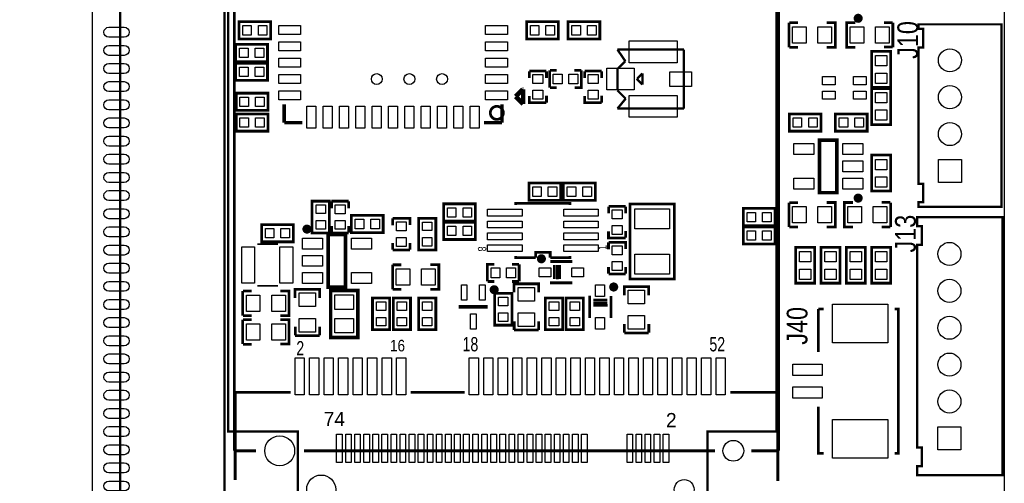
# Model space of a CAD drawing. Extents: x 0 to 360, y -1 to 107.
# Tile 7 of 15: x 91 to 145, y 28 to 54. Entities that reach past the tile are written whole.
import ezdxf
from ezdxf.enums import TextEntityAlignment as Align

# ---------------------------------------------------------------- set-up
doc = ezdxf.new("R2010")
doc.units = 0
doc.header["$MEASUREMENT"] = 0
for name, color, linetype in [('BG_OUTLINE', 6, 'CONTINUOUS'), ('BG_SILKSCREEN_TOP', 7, 'CONTINUOUS'), ('PG_SILKSCREEN_TOP', 7, 'CONTINUOUS'), ('PIN_TOP', 3, 'CONTINUOUS')]:
    doc.layers.add(name, color=color, linetype=linetype)

msp = doc.modelspace()

# ---------------------------------------------------------------- linework, layer by layer
at = {"layer": 'BG_OUTLINE'}
msp.add_lwpolyline([(0, 1.27), (0, 100.838, -0.4142140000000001), (1.27, 102.108), (143.8148, 102.108, -0.4142140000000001), (145.0848, 100.838), (145.0848, 1.27, -0.4142140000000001), (143.8148, 0), (99.822, 0), (99.822, 1.2192), (96.46920000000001, 1.2192), (96.46920000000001, 0), (1.27, 0, -0.4142140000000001), (0, 1.27)], format="xyb", dxfattribs=at)
at = {"layer": 'BG_SILKSCREEN_TOP', "const_width": 0.127}
msp.add_lwpolyline([(29.5656, 17.526), (102.108, 17.526), (102.108, 75.8952), (29.5656, 75.8952), (29.5656, 17.526)], dxfattribs=at)
at = {"layer": 'PG_SILKSCREEN_TOP'}
for points, const_width in [([(102.3112, 77.724), (132.5372, 77.724), (132.5372, 31.242), (128.7272, 31.242), (128.7272, 21.8694), (106.1466, 21.8694), (106.1466, 31.242), (102.3112, 31.242), (102.3112, 77.724)], 0.127), ([(102.651611, 76.438811), (102.651611, 30.1752)], 0.1524), ([(132.653989, 30.1752), (132.653989, 76.4921)], 0.1524), ([(35.40760000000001, 23.368), (96.3676, 23.368), (96.3676, 70.104), (35.40760000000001, 70.104), (35.40760000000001, 23.368)], 0.127), ([(104.584398, 52.86499499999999), (102.909395, 52.86499499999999), (102.909395, 53.81500500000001), (104.659405, 53.81500500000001), (104.659405, 52.86499499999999), (104.584398, 52.86499499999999)], 0.150012), ([(118.834002, 53.81500500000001), (120.509005, 53.81500500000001), (120.509005, 52.86499499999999), (118.758995, 52.86499499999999), (118.758995, 53.81500500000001), (118.834002, 53.81500500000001)], 0.150012), ([(122.719998, 52.86499499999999), (121.044995, 52.86499499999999), (121.044995, 53.81500500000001), (122.795005, 53.81500500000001), (122.795005, 52.86499499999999), (122.719998, 52.86499499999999)], 0.150012), ([(133.217996, 52.410995), (133.217996, 53.761005)], 0.150012), ([(133.707988, 53.756306), (133.233008, 53.756306)], 0.150012), ([(135.292998, 52.410995), (135.768004, 52.410995), (135.768004, 53.761005), (135.292998, 53.761005)], 0.150012), ([(136.868002, 53.761005), (136.392996, 53.761005), (136.392996, 52.410995), (136.868002, 52.410995)], 0.150012), ([(138.927992, 53.76570400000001), (138.453012, 53.76570400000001)], 0.150012), ([(138.943004, 53.761005), (138.943004, 52.410995)], 0.150012), ([(140.3604, 53.6702), (144.9324, 53.6702), (144.9324, 43.6118), (140.3604, 43.6118), (140.3604, 43.8658), (140.6144, 43.8658), (140.6144, 44.88179999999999), (140.3604, 44.88179999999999), (140.3604, 52.4002), (140.6144, 52.4002), (140.6144, 53.4162), (140.3604, 53.4162), (140.3604, 53.6702)], 0.127), ([(102.806602, 52.57040500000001), (104.481605, 52.57040500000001), (104.481605, 51.620395), (102.731595, 51.620395), (102.731595, 52.57040500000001), (102.806602, 52.57040500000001)], 0.150012), ([(123.766301, 52.27944799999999), (127.429997, 52.27944799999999)], 0.127), ([(124.203689, 51.639165), (123.766301, 52.27944799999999)], 0.127), ([(127.429997, 52.27944799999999), (127.429997, 49.029468)], 0.127), ([(133.233008, 52.406296), (133.707988, 52.406296)], 0.150012), ([(137.778007, 50.256008), (137.778007, 52.180998), (138.827993, 52.180998), (138.827993, 50.205996), (137.778007, 50.205996), (137.778007, 50.256008)], 0.150012), ([(138.453012, 52.415694), (138.927992, 52.415694)], 0.150012), ([(102.806602, 51.529005), (104.481605, 51.529005), (104.481605, 50.578995), (102.731595, 50.578995), (102.731595, 51.529005), (102.806602, 51.529005)], 0.150012), ([(123.766301, 51.21877), (124.203689, 51.639165)], 0.127), ([(119.855005, 51.099466), (118.904995, 51.099466)], 0.150012), ([(118.906595, 50.71056699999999), (118.906595, 51.08557199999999)], 0.150012), ([(119.856606, 50.71056699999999), (119.856606, 51.08557199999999)], 0.150012), ([(120.028995, 51.129463), (120.028995, 50.179453)], 0.150012), ([(120.417895, 51.131064), (120.042889, 51.131064)], 0.150012), ([(121.767905, 51.131064), (121.392899, 51.131064)], 0.150012), ([(121.779005, 51.129463), (121.779005, 50.179453), (121.403999, 50.179453)], 0.150012), ([(122.903005, 51.099466), (121.952995, 51.099466)], 0.150012), ([(121.954595, 50.71056699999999), (121.954595, 51.08557199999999)], 0.150012), ([(122.904606, 50.71056699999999), (122.904606, 51.08557199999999)], 0.150012), ([(123.766301, 50.029466), (123.766301, 51.21877)], 0.127), ([(124.859593, 50.683058), (125.138993, 50.96245800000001)], 0.127), ([(125.138993, 50.96245800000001), (125.138993, 50.352858)], 0.127), ([(124.821493, 50.670358), (124.859593, 50.670358)], 0.127), ([(125.138993, 50.352858), (124.821493, 50.670358)], 0.127), ([(102.832002, 49.878005), (104.507005, 49.878005), (104.507005, 48.927995), (102.756995, 48.927995), (102.756995, 49.878005), (102.832002, 49.878005)], 0.150012), ([(118.550944, 50.089308), (118.156482, 49.69484600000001)], 0.249936), ([(118.57228, 50.089308), (118.550944, 50.089308)], 0.249936), ([(118.57228, 49.278794), (118.57228, 50.089308)], 0.249936), ([(120.417895, 50.18105300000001), (120.042889, 50.18105300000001)], 0.150012), ([(124.2203, 49.575466), (123.766301, 50.029466)], 0.127), ([(138.827993, 50.073992), (138.827993, 48.149002), (137.778007, 48.149002), (137.778007, 50.124004), (138.827993, 50.124004), (138.827993, 50.073992)], 0.150012), ([(118.156482, 49.69484600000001), (118.57228, 49.278794)], 0.249936), ([(119.855005, 49.349457), (118.904995, 49.349457), (118.904995, 49.724462)], 0.150012), ([(119.856606, 49.360557), (119.856606, 49.735562)], 0.150012), ([(122.903005, 49.349457), (121.952995, 49.349457), (121.952995, 49.724462)], 0.150012), ([(122.904606, 49.360557), (122.904606, 49.735562)], 0.150012), ([(123.766301, 49.029468), (124.2203, 49.575466)], 0.127), ([(105.404412, 48.254412), (105.404412, 49.25441)], 0.199898), ([(117.404388, 49.25441), (117.404388, 48.254412)], 0.199898), ([(127.429997, 49.029468), (123.766301, 49.029468)], 0.127), ([(104.431998, 47.784995), (102.756995, 47.784995), (102.756995, 48.735005), (104.507005, 48.735005), (104.507005, 47.784995), (104.431998, 47.784995)], 0.150012), ([(106.40441, 48.254412), (105.404412, 48.254412)], 0.199898), ([(117.404388, 48.254412), (116.40439, 48.254412)], 0.199898), ([(133.312002, 48.735005), (134.987005, 48.735005), (134.987005, 47.784995), (133.236995, 47.784995), (133.236995, 48.735005), (133.312002, 48.735005)], 0.150012), ([(137.451998, 47.784995), (135.776995, 47.784995), (135.776995, 48.735005), (137.527005, 48.735005), (137.527005, 47.784995), (137.451998, 47.784995)], 0.150012), ([(135.857005, 47.29701), (135.857005, 44.39699), (134.906995, 44.39699), (134.906995, 47.29701), (135.857005, 47.29701)], 0.2), ([(137.778007, 44.541008), (137.778007, 46.46599799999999), (138.827993, 46.46599799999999), (138.827993, 44.490996), (137.778007, 44.490996), (137.778007, 44.541008)], 0.150012), ([(118.961002, 44.925005), (120.636005, 44.925005), (120.636005, 43.974995), (118.885995, 43.974995), (118.885995, 44.925005), (118.961002, 44.925005)], 0.150012), ([(120.866002, 44.925005), (122.541005, 44.925005), (122.541005, 43.974995), (120.790995, 43.974995), (120.790995, 44.925005), (120.866002, 44.925005)], 0.150012), ([(107.891605, 43.852998), (107.891605, 42.177995), (106.941595, 42.177995), (106.941595, 43.92800499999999), (107.891605, 43.92800499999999), (107.891605, 43.852998)], 0.150012), ([(108.958405, 43.92800499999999), (108.008395, 43.92800499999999)], 0.150012), ([(108.009995, 43.539105), (108.009995, 43.914111)], 0.150012), ([(108.960006, 43.539105), (108.960006, 43.914111)], 0.150012), ([(114.262002, 43.782005), (115.937005, 43.782005), (115.937005, 42.831995), (114.186995, 42.831995), (114.186995, 43.782005), (114.262002, 43.782005)], 0.150012), ([(121.159524, 43.716448), (121.159524, 43.816524), (118.159276, 43.816524), (118.159276, 43.716448)], 0.150114), ([(124.223805, 43.64860499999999), (123.273795, 43.64860499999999)], 0.150012), ([(123.275395, 43.25970499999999), (123.275395, 43.63471099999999)], 0.150012), ([(124.225406, 43.25970499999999), (124.225406, 43.63471099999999)], 0.150012), ([(125.379201, 39.6367), (124.459213, 39.6367), (124.459213, 43.7769), (126.899187, 43.7769), (126.899187, 39.6367), (125.379201, 39.6367)], 0.150089), ([(130.772002, 43.52800499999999), (132.447005, 43.52800499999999), (132.447005, 42.57799499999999), (130.696995, 42.57799499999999), (130.696995, 43.52800499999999), (130.772002, 43.52800499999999)], 0.150012), ([(133.217996, 42.504995), (133.217996, 43.855005)], 0.150012), ([(133.707988, 43.85030599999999), (133.233008, 43.85030599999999)], 0.150012), ([(135.292998, 42.504995), (135.768004, 42.504995), (135.768004, 43.855005), (135.292998, 43.855005)], 0.150012), ([(136.741002, 43.855005), (136.265996, 43.855005), (136.265996, 42.504995), (136.741002, 42.504995)], 0.150012), ([(138.800992, 43.859704), (138.326012, 43.859704)], 0.150012), ([(138.816004, 43.855005), (138.816004, 42.504995)], 0.150012), ([(109.182002, 43.14700499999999), (110.857005, 43.14700499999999), (110.857005, 42.19699499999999), (109.106995, 42.19699499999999), (109.106995, 43.14700499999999), (109.182002, 43.14700499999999)], 0.150012), ([(111.384994, 42.97710499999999), (111.384994, 42.602099)], 0.150012), ([(111.386595, 42.988205), (112.336605, 42.988205), (112.336605, 42.613199)], 0.150012), ([(112.808995, 41.313202), (112.808995, 42.988205), (113.759005, 42.988205), (113.759005, 41.238195), (112.808995, 41.238195), (112.808995, 41.313202)], 0.150012), ([(144.9832, 43.05299999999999), (140.2842, 43.05299999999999), (140.2842, 42.545), (140.5382, 42.545), (140.5382, 41.529), (140.2842, 41.529), (140.2842, 30.353), (140.5382, 30.353), (140.5382, 29.337), (140.2842, 29.337), (140.2842, 28.829), (144.9832, 28.829), (144.9832, 43.05299999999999)], 0.127), ([(104.229002, 42.639005), (105.904005, 42.639005), (105.904005, 41.688995), (104.153995, 41.688995), (104.153995, 42.639005), (104.229002, 42.639005)], 0.150012), ([(108.958405, 42.177995), (108.008395, 42.177995), (108.008395, 42.553001)], 0.150012), ([(108.960006, 42.189095), (108.960006, 42.564101)], 0.150012), ([(115.861998, 41.81599499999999), (114.186995, 41.81599499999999), (114.186995, 42.76600499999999), (115.937005, 42.76600499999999), (115.937005, 41.81599499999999), (115.861998, 41.81599499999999)], 0.150012), ([(124.223805, 41.89859499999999), (123.273795, 41.89859499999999), (123.273795, 42.273601)], 0.150012), ([(124.225406, 41.909695), (124.225406, 42.284701)], 0.150012), ([(130.772002, 42.512005), (132.447005, 42.512005), (132.447005, 41.561995), (130.696995, 41.561995), (130.696995, 42.512005), (130.772002, 42.512005)], 0.150012), ([(133.233008, 42.500296), (133.707988, 42.500296)], 0.150012), ([(138.326012, 42.509694), (138.800992, 42.509694)], 0.150012), ([(107.830595, 39.18999), (107.830595, 42.09000999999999), (108.780605, 42.09000999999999), (108.780605, 39.18999), (107.830595, 39.18999)], 0.2), ([(105.054705, 41.56140999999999), (103.913889, 41.56140999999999)], 0.100101), ([(111.384994, 41.627095), (111.384994, 41.25208899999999)], 0.150012), ([(111.386595, 41.238195), (112.336605, 41.238195)], 0.150012), ([(112.335005, 41.627095), (112.335005, 41.25208899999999)], 0.150012), ([(123.272194, 41.65630499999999), (123.272194, 41.281299)], 0.150012), ([(123.273795, 41.667405), (124.223805, 41.667405), (124.223805, 41.29239899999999)], 0.150012), ([(133.587007, 39.461008), (133.587007, 41.385998), (134.636993, 41.385998), (134.636993, 39.41099600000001), (133.587007, 39.41099600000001), (133.587007, 39.461008)], 0.150012), ([(134.984007, 39.461008), (134.984007, 41.385998), (136.033993, 41.385998), (136.033993, 39.41099600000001), (134.984007, 39.41099600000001), (134.984007, 39.461008)], 0.150012), ([(136.381007, 39.461008), (136.381007, 41.385998), (137.430993, 41.385998), (137.430993, 39.41099600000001), (136.381007, 39.41099600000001), (136.381007, 39.461008)], 0.150012), ([(137.778007, 39.461008), (137.778007, 41.385998), (138.827993, 41.385998), (138.827993, 39.41099600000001), (137.778007, 39.41099600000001), (137.778007, 39.461008)], 0.150012), ([(118.159276, 40.916352), (118.159276, 40.816276), (119.25935, 40.816276)], 0.150114), ([(120.05945, 40.816276), (120.05945, 41.116504), (119.25935, 41.116504), (119.25935, 40.816276)], 0.150114), ([(120.05945, 40.816276), (121.159524, 40.816276), (121.159524, 40.916352)], 0.150114), ([(111.373996, 39.075995), (111.373996, 40.42600499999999)], 0.150012), ([(111.863988, 40.421306), (111.389008, 40.421306)], 0.150012), ([(113.448998, 39.075995), (113.924004, 39.075995), (113.924004, 40.42600499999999), (113.448998, 40.42600499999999)], 0.150012), ([(116.599995, 39.504595), (116.599995, 40.45460499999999), (116.975001, 40.45460499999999)], 0.150012), ([(117.961105, 40.45300499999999), (118.336111, 40.45300499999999)], 0.150012), ([(118.350005, 39.504595), (118.350005, 40.45460499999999)], 0.150012), ([(120.075401, 40.60499899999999), (121.275399, 40.60499899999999)], 0.150012), ([(120.294095, 40.41289899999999), (120.294095, 39.637894)], 0.150012), ([(120.450407, 40.40499899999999), (120.450407, 39.62999400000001)], 0.150012), ([(120.589497, 40.415007), (120.589497, 39.640002)], 0.150012), ([(123.272194, 40.30629499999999), (123.272194, 39.931289)], 0.150012), ([(124.222205, 40.30629499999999), (124.222205, 39.931289)], 0.150012), ([(123.273795, 39.917395), (124.223805, 39.917395)], 0.150012), ([(105.054705, 39.26139000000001), (103.913889, 39.26139000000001)], 0.100101), ([(107.355005, 38.595198), (107.355005, 39.070204), (106.004995, 39.070204), (106.004995, 38.595198)], 0.150012), ([(107.962497, 36.5252), (107.962497, 39.0144), (109.461097, 39.0144), (109.461097, 36.4236), (107.962497, 36.4236), (107.962497, 36.5252)], 0.2), ([(111.389008, 39.07129600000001), (111.863988, 39.07129600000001)], 0.150012), ([(116.611095, 39.502994), (116.986101, 39.502994)], 0.150012), ([(117.961105, 39.502994), (118.336111, 39.502994)], 0.150012), ([(119.420005, 38.899998), (119.420005, 39.375004), (118.069995, 39.375004), (118.069995, 38.899998)], 0.150012), ([(120.050408, 39.429995), (121.275399, 39.429995)], 0.150012), ([(125.490605, 38.74759799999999), (125.490605, 39.222604), (124.140595, 39.222604), (124.140595, 38.74759799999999)], 0.150012), ([(103.118996, 37.628195), (103.118996, 38.978205)], 0.150012), ([(103.608988, 38.973506), (103.134008, 38.973506)], 0.150012), ([(105.193998, 37.628195), (105.669004, 37.628195), (105.669004, 38.978205), (105.193998, 38.978205)], 0.150012), ([(110.268995, 36.919002), (110.268995, 38.59400499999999), (111.219005, 38.59400499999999), (111.219005, 36.843995), (110.268995, 36.843995), (110.268995, 36.919002)], 0.150012), ([(111.411995, 36.919002), (111.411995, 38.59400499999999), (112.362005, 38.59400499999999), (112.362005, 36.843995), (111.411995, 36.843995), (111.411995, 36.919002)], 0.150012), ([(112.808995, 36.919002), (112.808995, 38.59400499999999), (113.759005, 38.59400499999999), (113.759005, 36.843995), (112.808995, 36.843995), (112.808995, 36.919002)], 0.150012), ([(116.999995, 37.173002), (116.999995, 38.848005), (117.950005, 38.848005), (117.950005, 37.09799500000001), (116.999995, 37.09799500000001), (116.999995, 37.173002)], 0.150012), ([(119.793995, 36.919002), (119.793995, 38.59400499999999), (120.744005, 38.59400499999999), (120.744005, 36.843995), (119.793995, 36.843995), (119.793995, 36.919002)], 0.150012), ([(120.936995, 36.919002), (120.936995, 38.59400499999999), (121.887005, 38.59400499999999), (121.887005, 36.843995), (120.936995, 36.843995), (120.936995, 36.919002)], 0.150012), ([(122.233995, 38.724992), (122.233995, 37.500001)], 0.150012), ([(123.216899, 38.481305), (122.441894, 38.481305)], 0.150012), ([(123.408999, 38.699999), (123.408999, 37.500001)], 0.150012), ([(115.024002, 38.1), (116.623998, 38.1)], 0.2), ([(123.208999, 38.324993), (122.433994, 38.324993)], 0.150012), ([(123.219007, 38.185903), (122.444002, 38.185903)], 0.150012), ([(135.138897, 37.9857), (134.838897, 37.9857)], 0.1524), ([(134.838897, 37.9857), (134.838897, 35.610495)], 0.1524), ([(139.0390919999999, 30.0355), (139.23899, 30.0355), (139.23899, 37.9857), (139.0390919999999, 37.9857)], 0.1524), ([(103.118996, 36.053395), (103.118996, 37.403405)], 0.150012), ([(103.134008, 37.623496), (103.608988, 37.623496)], 0.150012), ([(103.608988, 37.398706), (103.134008, 37.398706)], 0.150012), ([(105.193998, 36.053395), (105.669004, 36.053395), (105.669004, 37.403405), (105.193998, 37.403405)], 0.150012), ([(106.009694, 37.010188), (106.009694, 36.53520800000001)], 0.150012), ([(107.359704, 36.53520800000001), (107.359704, 37.010188)], 0.150012), ([(119.420005, 36.824996), (118.069995, 36.824996)], 0.150012), ([(118.074694, 37.314988), (118.074694, 36.84000800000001)], 0.150012), ([(119.424704, 36.84000800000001), (119.424704, 37.314988)], 0.150012), ([(124.145294, 37.162588), (124.145294, 36.68760800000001)], 0.150012), ([(125.495304, 36.68760800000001), (125.495304, 37.162588)], 0.150012), ([(107.355005, 36.520196), (106.004995, 36.520196)], 0.150012), ([(125.490605, 36.672596), (124.140595, 36.672596)], 0.150012), ([(103.134008, 36.048696), (103.608988, 36.048696)], 0.150012), ([(102.702411, 33.401), (102.702411, 28.575)], 0.1524), ([(102.702411, 33.401), (105.755389, 33.401)], 0.1524), ([(112.379811, 33.401), (115.348995, 33.401)], 0.1524), ([(132.603189, 33.401), (129.982011, 33.401)], 0.1524), ([(132.603189, 33.401), (132.603189, 28.521711)], 0.1524), ([(134.838897, 32.610603), (134.838897, 30.0355), (135.138897, 30.0355)], 0.1524), ([(102.651611, 30.1752), (103.855495, 30.1752)], 0.1524), ([(129.151405, 30.1752), (106.5022, 30.1752)], 0.1524), ([(132.653989, 30.1752), (131.150411, 30.1752)], 0.1524)]:
    msp.add_lwpolyline(points, dxfattribs=dict(at, const_width=const_width))
msp.add_lwpolyline([(36.8046, 68.58), (36.8046, 24.892), (94.8436, 24.892), (94.8436, 68.58)], close=True, dxfattribs=at)
for points, const_width in [([(137.157003, 54.002991, 0.9999719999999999), (136.906991, 54.003016, 1.000028), (137.157003, 54.002991)], 0.250012), ([(117.478556, 48.7934, 1), (116.760244, 48.7934, 1), (117.478556, 48.7934)], 0.1524), ([(137.157003, 44.096991, 0.9999719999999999), (136.906991, 44.09701599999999, 1.000028), (137.157003, 44.096991)], 0.250012), ([(106.780609, 42.39000899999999, 1.000028), (106.530597, 42.389984, 0.9999719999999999), (106.780609, 42.39000899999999)], 0.250012), ([(119.700396, 40.75501099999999, 1.000012), (119.450409, 40.75498599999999, 0.9999879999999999), (119.700396, 40.75501099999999)], 0.250012), ([(117.099004, 39.050011, 1.000014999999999), (116.848992, 39.049985, 0.999985), (117.099004, 39.050011)], 0.250012), ([(123.684005, 39.199998, 1.000018), (123.433992, 39.199998, 0.9999819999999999), (123.684005, 39.199998)], 0.250012)]:
    msp.add_lwpolyline(points, format="xyb", dxfattribs=dict(at, const_width=const_width))
at = {"layer": 'PIN_TOP'}
for points in [[(95.74260799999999, 53.512212), (96.59259300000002, 53.512212, -1), (96.59259300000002, 52.9622), (95.74260799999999, 52.9622, -1)], [(95.74260799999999, 52.512214), (96.59259300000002, 52.512214, -1), (96.59259300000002, 51.962202), (95.74260799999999, 51.962202, -1)], [(95.74260799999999, 51.51221599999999), (96.59259300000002, 51.51221599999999, -1), (96.59259300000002, 50.96220399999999), (95.74260799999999, 50.96220399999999, -1)], [(95.74260799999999, 50.512218), (96.59259300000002, 50.512218, -1), (96.59259300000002, 49.962206), (95.74260799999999, 49.962206, -1)], [(95.74260799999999, 49.512195), (96.59259300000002, 49.512195, -1), (96.59259300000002, 48.96218300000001), (95.74260799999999, 48.96218300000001, -1)], [(95.74260799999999, 48.512197), (96.59259300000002, 48.512197, -1), (96.59259300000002, 47.962185), (95.74260799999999, 47.962185, -1)], [(95.74260799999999, 47.512199), (96.59259300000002, 47.512199, -1), (96.59259300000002, 46.962187), (95.74260799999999, 46.962187, -1)], [(95.74260799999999, 46.51220099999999), (96.59259300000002, 46.51220099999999, -1), (96.59259300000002, 45.962189), (95.74260799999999, 45.962189, -1)], [(95.74260799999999, 45.51220299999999), (96.59259300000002, 45.51220299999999, -1), (96.59259300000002, 44.962191), (95.74260799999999, 44.962191, -1)], [(95.74260799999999, 44.512205), (96.59259300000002, 44.512205, -1), (96.59259300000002, 43.962193), (95.74260799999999, 43.962193, -1)], [(95.74260799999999, 43.512207), (96.59259300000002, 43.512207, -1), (96.59259300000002, 42.962195), (95.74260799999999, 42.962195, -1)], [(95.74260799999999, 42.512209), (96.59259300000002, 42.512209, -1), (96.59259300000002, 41.96219699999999), (95.74260799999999, 41.96219699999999, -1)], [(95.74260799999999, 41.51221099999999), (96.59259300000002, 41.51221099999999, -1), (96.59259300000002, 40.962199), (95.74260799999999, 40.962199, -1)], [(95.74260799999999, 40.512213), (96.59259300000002, 40.512213, -1), (96.59259300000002, 39.962201), (95.74260799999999, 39.962201, -1)], [(95.74260799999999, 39.51221500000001), (96.59259300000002, 39.51221500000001, -1), (96.59259300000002, 38.962203), (95.74260799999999, 38.962203, -1)], [(95.74260799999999, 38.512217), (96.59259300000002, 38.512217, -1), (96.59259300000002, 37.962205), (95.74260799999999, 37.962205, -1)], [(95.74260799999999, 37.512193), (96.59259300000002, 37.512193, -1), (96.59259300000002, 36.962182), (95.74260799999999, 36.962182, -1)], [(95.74260799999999, 36.512195), (96.59259300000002, 36.512195, -1), (96.59259300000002, 35.962184), (95.74260799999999, 35.962184, -1)], [(95.74260799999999, 35.512197), (96.59259300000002, 35.512197, -1), (96.59259300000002, 34.962186), (95.74260799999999, 34.962186, -1)], [(95.74260799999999, 34.512199), (96.59259300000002, 34.512199, -1), (96.59259300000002, 33.962188), (95.74260799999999, 33.962188, -1)], [(95.74260799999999, 33.512201), (96.59259300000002, 33.512201, -1), (96.59259300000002, 32.96219), (95.74260799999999, 32.96219, -1)], [(95.74260799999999, 32.512203), (96.59259300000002, 32.512203, -1), (96.59259300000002, 31.962192), (95.74260799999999, 31.962192, -1)], [(95.74260799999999, 31.512205), (96.59259300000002, 31.512205, -1), (96.59259300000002, 30.962194), (95.74260799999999, 30.962194, -1)], [(95.74260799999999, 30.512207), (96.59259300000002, 30.512207, -1), (96.59259300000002, 29.962196), (95.74260799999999, 29.962196, -1)], [(95.74260799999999, 29.512209), (96.59259300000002, 29.512209, -1), (96.59259300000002, 28.962198), (95.74260799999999, 28.962198, -1)], [(95.74260799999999, 28.512211), (96.59259300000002, 28.512211, -1), (96.59259300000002, 27.9622), (95.74260799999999, 27.9622, -1)]]:
    msp.add_lwpolyline(points, format="xyb", close=True, dxfattribs=at)
for points in [[(103.119403, 53.59999399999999), (103.589404, 53.59999399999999), (103.589404, 53.080006), (103.119403, 53.080006)], [(103.979396, 53.59999399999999), (104.449397, 53.59999399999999), (104.449397, 53.080006), (103.979396, 53.080006)], [(106.304385, 53.604477), (106.304385, 53.104478), (105.104387, 53.104478), (105.104387, 53.604477)], [(117.704413, 53.604477), (117.704413, 53.104478), (116.504415, 53.104478), (116.504415, 53.604477)], [(119.439004, 53.080006), (118.969003, 53.080006), (118.969003, 53.59999399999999), (119.439004, 53.59999399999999)], [(120.298997, 53.080006), (119.828996, 53.080006), (119.828996, 53.59999399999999), (120.298997, 53.59999399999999)], [(121.255003, 53.59999399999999), (121.725004, 53.59999399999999), (121.725004, 53.080006), (121.255003, 53.080006)], [(122.114996, 53.59999399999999), (122.584997, 53.59999399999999), (122.584997, 53.080006), (122.114996, 53.080006)], [(133.417996, 53.53599899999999), (134.168007, 53.53599899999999), (134.168007, 52.636001), (133.417996, 52.636001)], [(134.817993, 53.53599899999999), (135.568004, 53.53599899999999), (135.568004, 52.636001), (134.817993, 52.636001)], [(137.343007, 52.636001), (136.592996, 52.636001), (136.592996, 53.53599899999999), (137.343007, 53.53599899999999)], [(138.743004, 52.636001), (137.992993, 52.636001), (137.992993, 53.53599899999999), (138.743004, 53.53599899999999)], [(106.304385, 52.704301), (106.304385, 52.204302), (105.104387, 52.204302), (105.104387, 52.704301)], [(117.704413, 52.704301), (117.704413, 52.204302), (116.504415, 52.204302), (116.504415, 52.704301)], [(127.055004, 52.754454), (127.055004, 51.554456), (124.404996, 51.554456), (124.404996, 52.754454)], [(103.411604, 51.835406), (102.941603, 51.835406), (102.941603, 52.355394), (103.411604, 52.355394)], [(104.271597, 51.835406), (103.801596, 51.835406), (103.801596, 52.355394), (104.271597, 52.355394)], [(106.304385, 51.804379), (106.304385, 51.304381), (105.104387, 51.304381), (105.104387, 51.804379)], [(117.704413, 51.804379), (117.704413, 51.304381), (116.504415, 51.304381), (116.504415, 51.804379)], [(138.612994, 51.94601), (138.612994, 51.376008), (137.993006, 51.376008), (137.993006, 51.94601)], [(103.411604, 50.794006), (102.941603, 50.794006), (102.941603, 51.313994), (103.411604, 51.313994)], [(104.271597, 50.794006), (103.801596, 50.794006), (103.801596, 51.313994), (104.271597, 51.313994)], [(124.680002, 51.254457), (124.680002, 50.054459), (123.180005, 50.054459), (123.180005, 51.254457)], [(127.854989, 51.054457), (127.854989, 50.25445900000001), (126.654992, 50.25445900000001), (126.654992, 51.054457)], [(106.304385, 50.904457), (106.304385, 50.404458), (105.104387, 50.404458), (105.104387, 50.904457)], [(117.704413, 50.904457), (117.704413, 50.404458), (116.504415, 50.404458), (116.504415, 50.904457)], [(119.650002, 50.899454), (119.650002, 50.409462), (119.109998, 50.409462), (119.109998, 50.899454)], [(120.229008, 50.92445999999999), (120.718999, 50.92445999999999), (120.718999, 50.384456), (120.229008, 50.384456)], [(121.089001, 50.92445999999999), (121.578992, 50.92445999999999), (121.578992, 50.384456), (121.089001, 50.384456)], [(122.698002, 50.899454), (122.698002, 50.409462), (122.157998, 50.409462), (122.157998, 50.899454)], [(135.070977, 50.339981), (135.070977, 50.789992), (135.770976, 50.789992), (135.770976, 50.339981)], [(136.770999, 50.339981), (136.770999, 50.789992), (137.470998, 50.789992), (137.470998, 50.339981)], [(138.612994, 50.985991), (138.612994, 50.41599), (137.993006, 50.41599), (137.993006, 50.985991)], [(106.304385, 50.004281), (106.304385, 49.50428200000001), (105.104387, 49.50428200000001), (105.104387, 50.004281)], [(117.704413, 50.004281), (117.704413, 49.50428200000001), (116.504415, 49.50428200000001), (116.504415, 50.004281)], [(119.650002, 50.03946), (119.650002, 49.549469), (119.109998, 49.549469), (119.109998, 50.03946)], [(122.698002, 50.03946), (122.698002, 49.549469), (122.157998, 49.549469), (122.157998, 50.03946)], [(135.070977, 49.539982), (135.070977, 49.989994), (135.770976, 49.989994), (135.770976, 49.539982)], [(136.770999, 49.539982), (136.770999, 49.989994), (137.470998, 49.989994), (137.470998, 49.539982)], [(103.437004, 49.143006), (102.967003, 49.143006), (102.967003, 49.662994), (103.437004, 49.662994)], [(104.296997, 49.143006), (103.826996, 49.143006), (103.826996, 49.662994), (104.296997, 49.662994)], [(127.055004, 49.75445999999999), (127.055004, 48.554462), (124.404996, 48.554462), (124.404996, 49.75445999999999)], [(137.992993, 49.343996), (137.992993, 49.91399699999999), (138.612982, 49.91399699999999), (138.612982, 49.343996)], [(107.154281, 49.154385), (107.154281, 47.954387), (106.654282, 47.954387), (106.654282, 49.154385)], [(108.054458, 49.154385), (108.054458, 47.954387), (107.554459, 47.954387), (107.554459, 49.154385)], [(108.954379, 49.154385), (108.954379, 47.954387), (108.454381, 47.954387), (108.454381, 49.154385)], [(109.854301, 49.154385), (109.854301, 47.954387), (109.354303, 47.954387), (109.354303, 49.154385)], [(110.754478, 49.154385), (110.754478, 47.954387), (110.254478, 47.954387), (110.254478, 49.154385)], [(111.654399, 49.154385), (111.654399, 47.954387), (111.154401, 47.954387), (111.154401, 49.154385)], [(112.554322, 49.154385), (112.554322, 47.954387), (112.054322, 47.954387), (112.054322, 49.154385)], [(113.454497, 49.154385), (113.454497, 47.954387), (112.954499, 47.954387), (112.954499, 49.154385)], [(114.354419, 49.154385), (114.354419, 47.954387), (113.854421, 47.954387), (113.854421, 49.154385)], [(115.254342, 49.154385), (115.254342, 47.954387), (114.754342, 47.954387), (114.754342, 49.154385)], [(116.154518, 49.154385), (116.154518, 47.954387), (115.654519, 47.954387), (115.654519, 49.154385)], [(137.992993, 48.383977), (137.992993, 48.95397899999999), (138.612982, 48.95397899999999), (138.612982, 48.383977)], [(102.967003, 48.519994), (103.437004, 48.519994), (103.437004, 48.000006), (102.967003, 48.000006)], [(103.826996, 48.519994), (104.296997, 48.519994), (104.296997, 48.000006), (103.826996, 48.000006)], [(133.917004, 48.000006), (133.447003, 48.000006), (133.447003, 48.519994), (133.917004, 48.519994)], [(134.776997, 48.000006), (134.306996, 48.000006), (134.306996, 48.519994), (134.776997, 48.519994)], [(135.987003, 48.519994), (136.457004, 48.519994), (136.457004, 48.000006), (135.987003, 48.000006)], [(136.846996, 48.519994), (137.316997, 48.519994), (137.316997, 48.000006), (136.846996, 48.000006)], [(134.581989, 47.09700999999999), (134.581989, 46.497011), (133.481991, 46.497011), (133.481991, 47.09700999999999)], [(137.282009, 47.09700999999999), (137.282009, 46.497011), (136.182011, 46.497011), (136.182011, 47.09700999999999)], [(137.282009, 46.146999), (137.282009, 45.547001), (136.182011, 45.547001), (136.182011, 46.146999)], [(138.612994, 46.23101), (138.612994, 45.661009), (137.993006, 45.661009), (137.993006, 46.23101)], [(141.4526, 46.228), (142.7226, 46.228), (142.7226, 44.958), (141.4526, 44.958)], [(134.581989, 45.196989), (134.581989, 44.59699), (133.481991, 44.59699), (133.481991, 45.196989)], [(137.282009, 45.196989), (137.282009, 44.59699), (136.182011, 44.59699), (136.182011, 45.196989)], [(138.612994, 45.270992), (138.612994, 44.70099), (137.993006, 44.70099), (137.993006, 45.270992)], [(119.566004, 44.19000599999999), (119.096003, 44.19000599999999), (119.096003, 44.709994), (119.566004, 44.709994)], [(120.425997, 44.19000599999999), (119.955996, 44.19000599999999), (119.955996, 44.709994), (120.425997, 44.709994)], [(121.471004, 44.19000599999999), (121.001003, 44.19000599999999), (121.001003, 44.709994), (121.471004, 44.709994)], [(122.330997, 44.19000599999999), (121.860996, 44.19000599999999), (121.860996, 44.709994), (122.330997, 44.709994)], [(107.156606, 43.247996), (107.156606, 43.71799699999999), (107.676594, 43.71799699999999), (107.676594, 43.247996)], [(108.753402, 43.727992), (108.753402, 43.238001), (108.213398, 43.238001), (108.213398, 43.727992)], [(114.867004, 43.047006), (114.397003, 43.047006), (114.397003, 43.566994), (114.867004, 43.566994)], [(115.726997, 43.047006), (115.256996, 43.047006), (115.256996, 43.566994), (115.726997, 43.566994)], [(118.511828, 43.482006), (118.511828, 43.101006), (116.606828, 43.101006), (116.606828, 43.482006)], [(122.711972, 43.482006), (122.711972, 43.101006), (120.806972, 43.101006), (120.806972, 43.482006)], [(124.018802, 43.448592), (124.018802, 42.958601), (123.478798, 42.958601), (123.478798, 43.448592)], [(126.629147, 42.41176399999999), (124.729253, 42.41176399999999), (124.729253, 43.501653), (126.629147, 43.501653)], [(133.417996, 43.629999), (134.168007, 43.629999), (134.168007, 42.73000099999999), (133.417996, 42.73000099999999)], [(134.817993, 43.629999), (135.568004, 43.629999), (135.568004, 42.73000099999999), (134.817993, 42.73000099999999)], [(137.216007, 42.73000099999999), (136.465996, 42.73000099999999), (136.465996, 43.629999), (137.216007, 43.629999)], [(138.616004, 42.73000099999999), (137.865993, 42.73000099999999), (137.865993, 43.629999), (138.616004, 43.629999)], [(108.753402, 42.867999), (108.753402, 42.378008), (108.213398, 42.378008), (108.213398, 42.867999)], [(109.787004, 42.41200599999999), (109.317003, 42.41200599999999), (109.317003, 42.931994), (109.787004, 42.931994)], [(110.646997, 42.41200599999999), (110.176996, 42.41200599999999), (110.176996, 42.931994), (110.646997, 42.931994)], [(131.377004, 42.793006), (130.907003, 42.793006), (130.907003, 43.312994), (131.377004, 43.312994)], [(132.236997, 42.793006), (131.766996, 42.793006), (131.766996, 43.312994), (132.236997, 43.312994)], [(104.834004, 41.904006), (104.364003, 41.904006), (104.364003, 42.423994), (104.834004, 42.423994)], [(105.693997, 41.904006), (105.223996, 41.904006), (105.223996, 42.423994), (105.693997, 42.423994)], [(107.156606, 42.388003), (107.156606, 42.858004), (107.676594, 42.858004), (107.676594, 42.388003)], [(111.591598, 42.298188), (111.591598, 42.78818), (112.131602, 42.78818), (112.131602, 42.298188)], [(113.543994, 42.778197), (113.543994, 42.308196), (113.024006, 42.308196), (113.024006, 42.778197)], [(114.397003, 42.550994), (114.867004, 42.550994), (114.867004, 42.03100599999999), (114.397003, 42.03100599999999)], [(115.256996, 42.550994), (115.726997, 42.550994), (115.726997, 42.03100599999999), (115.256996, 42.03100599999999)], [(118.511828, 42.83202), (118.511828, 42.45102), (116.606828, 42.45102), (116.606828, 42.83202)], [(122.711972, 42.83202), (122.711972, 42.45102), (120.806972, 42.45102), (120.806972, 42.83202)], [(124.018802, 42.588599), (124.018802, 42.098608), (123.478798, 42.098608), (123.478798, 42.588599)], [(106.405578, 41.29001099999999), (106.405578, 41.89001), (107.505576, 41.89001), (107.505576, 41.29001099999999)], [(109.105598, 41.29001099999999), (109.105598, 41.89001), (110.205596, 41.89001), (110.205596, 41.29001099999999)], [(111.591598, 41.438195), (111.591598, 41.92818599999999), (112.131602, 41.92818599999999), (112.131602, 41.438195)], [(113.543994, 41.918204), (113.543994, 41.448203), (113.024006, 41.448203), (113.024006, 41.918204)], [(118.511828, 42.18177999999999), (118.511828, 41.80077999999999), (116.606828, 41.80077999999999), (116.606828, 42.18177999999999)], [(122.711972, 42.18177999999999), (122.711972, 41.80077999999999), (120.806972, 41.80077999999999), (120.806972, 42.18177999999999)], [(131.377004, 41.777006), (130.907003, 41.777006), (130.907003, 42.296994), (131.377004, 42.296994)], [(132.236997, 41.777006), (131.766996, 41.777006), (131.766996, 42.296994), (132.236997, 42.296994)], [(103.770189, 41.411398), (103.770189, 39.411402), (103.07019, 39.411402), (103.07019, 41.411398)], [(105.87021, 41.411398), (105.87021, 39.411402), (105.170211, 39.411402), (105.170211, 41.411398)], [(118.511828, 41.53179399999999), (118.511828, 41.15079399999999), (116.606828, 41.15079399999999), (116.606828, 41.53179399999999)], [(122.711972, 41.53179399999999), (122.711972, 41.15079399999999), (120.806972, 41.15079399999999), (120.806972, 41.53179399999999)], [(123.478798, 40.977388), (123.478798, 41.46738), (124.018802, 41.46738), (124.018802, 40.977388)], [(106.405578, 40.340001), (106.405578, 40.939999), (107.505576, 40.939999), (107.505576, 40.340001)], [(126.629147, 39.911947), (124.729253, 39.911947), (124.729253, 41.001836), (126.629147, 41.001836)], [(134.421994, 41.15101), (134.421994, 40.581008), (133.802006, 40.581008), (133.802006, 41.15101)], [(135.818994, 41.15101), (135.818994, 40.581008), (135.199006, 40.581008), (135.199006, 41.15101)], [(137.215994, 41.15101), (137.215994, 40.581008), (136.596006, 40.581008), (136.596006, 41.15101)], [(138.612994, 41.15101), (138.612994, 40.581008), (137.993006, 40.581008), (137.993006, 41.15101)], [(111.573996, 40.20099899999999), (112.324007, 40.20099899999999), (112.324007, 39.301001), (111.573996, 39.301001)], [(112.973993, 40.20099899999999), (113.724004, 40.20099899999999), (113.724004, 39.301001), (112.973993, 39.301001)], [(117.289999, 39.709598), (116.800008, 39.709598), (116.800008, 40.249602), (117.289999, 40.249602)], [(118.149992, 39.709598), (117.660001, 39.709598), (117.660001, 40.249602), (118.149992, 40.249602)], [(119.450383, 39.754988), (119.450383, 40.25498699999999), (120.100395, 40.25498699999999), (120.100395, 39.754988)], [(121.25038, 39.754988), (121.25038, 40.25498699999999), (121.900391, 40.25498699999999), (121.900391, 39.754988)], [(123.478798, 40.117395), (123.478798, 40.60738599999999), (124.018802, 40.60738599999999), (124.018802, 40.117395)], [(134.421994, 40.190991), (134.421994, 39.62099), (133.802006, 39.62099), (133.802006, 40.190991)], [(135.818994, 40.190991), (135.818994, 39.62099), (135.199006, 39.62099), (135.199006, 40.190991)], [(137.215994, 40.190991), (137.215994, 39.62099), (136.596006, 39.62099), (136.596006, 40.190991)], [(138.612994, 40.190991), (138.612994, 39.62099), (137.993006, 39.62099), (137.993006, 40.190991)], [(106.405578, 39.38999000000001), (106.405578, 39.989989), (107.505576, 39.989989), (107.505576, 39.38999000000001)], [(109.105598, 39.38999000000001), (109.105598, 39.989989), (110.205596, 39.989989), (110.205596, 39.38999000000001)], [(115.174001, 39.325004), (115.474001, 39.325004), (115.474001, 38.474993), (115.174001, 38.474993)], [(116.173999, 39.325004), (116.473999, 39.325004), (116.473999, 38.474993), (116.173999, 38.474993)], [(118.294988, 38.424993), (118.294988, 39.175004), (119.194986, 39.175004), (119.194986, 38.424993)], [(122.559001, 39.325004), (123.058999, 39.325004), (123.058999, 38.674993), (122.559001, 38.674993)], [(103.318996, 38.753199), (104.069007, 38.753199), (104.069007, 37.853201), (103.318996, 37.853201)], [(104.718993, 38.753199), (105.469004, 38.753199), (105.469004, 37.853201), (104.718993, 37.853201)], [(106.229988, 38.120193), (106.229988, 38.870204), (107.129986, 38.870204), (107.129986, 38.120193)], [(109.221994, 38.769011), (109.221994, 37.969012), (108.202006, 37.969012), (108.202006, 38.769011)], [(117.734994, 38.637997), (117.734994, 38.167996), (117.215006, 38.167996), (117.215006, 38.637997)], [(124.365588, 38.272593), (124.365588, 39.022604), (125.265586, 39.022604), (125.265586, 38.272593)], [(111.003994, 38.383997), (111.003994, 37.913996), (110.484006, 37.913996), (110.484006, 38.383997)], [(112.146994, 38.383997), (112.146994, 37.913996), (111.627006, 37.913996), (111.627006, 38.383997)], [(113.543994, 38.383997), (113.543994, 37.913996), (113.024006, 37.913996), (113.024006, 38.383997)], [(120.528994, 38.383997), (120.528994, 37.913996), (120.009006, 37.913996), (120.009006, 38.383997)], [(121.671994, 38.383997), (121.671994, 37.913996), (121.152006, 37.913996), (121.152006, 38.383997)], [(135.614893, 38.2524), (138.662893, 38.2524), (138.662893, 36.1188), (135.614893, 36.1188)], [(106.229988, 36.720196), (106.229988, 37.470207), (107.129986, 37.470207), (107.129986, 36.720196)], [(109.221994, 37.468988), (109.221994, 36.668989), (108.202006, 36.668989), (108.202006, 37.468988)], [(111.003994, 37.524004), (111.003994, 37.054003), (110.484006, 37.054003), (110.484006, 37.524004)], [(112.146994, 37.524004), (112.146994, 37.054003), (111.627006, 37.054003), (111.627006, 37.524004)], [(113.543994, 37.524004), (113.543994, 37.054003), (113.024006, 37.054003), (113.024006, 37.524004)], [(115.674, 37.725007), (115.974, 37.725007), (115.974, 36.87499600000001), (115.674, 36.87499600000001)], [(117.734994, 37.778004), (117.734994, 37.308003), (117.215006, 37.308003), (117.215006, 37.778004)], [(118.294988, 37.024996), (118.294988, 37.775007), (119.194986, 37.775007), (119.194986, 37.024996)], [(120.528994, 37.524004), (120.528994, 37.054003), (120.009006, 37.054003), (120.009006, 37.524004)], [(121.671994, 37.524004), (121.671994, 37.054003), (121.152006, 37.054003), (121.152006, 37.524004)], [(122.559001, 37.52500700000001), (123.058999, 37.52500700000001), (123.058999, 36.87499600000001), (122.559001, 36.87499600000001)], [(124.365588, 36.872596), (124.365588, 37.62260700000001), (125.265586, 37.62260700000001), (125.265586, 36.872596)], [(103.318996, 37.178399), (104.069007, 37.178399), (104.069007, 36.278401), (103.318996, 36.278401)], [(104.718993, 37.178399), (105.469004, 37.178399), (105.469004, 36.278401), (104.718993, 36.278401)], [(106.507305, 35.290811), (106.507305, 33.258811), (105.999305, 33.258811), (105.999305, 35.290811)], [(107.307405, 35.290811), (107.307405, 33.258811), (106.799405, 33.258811), (106.799405, 35.290811)], [(108.107505, 35.290811), (108.107505, 33.258811), (107.599505, 33.258811), (107.599505, 35.290811)], [(108.907605, 35.290811), (108.907605, 33.258811), (108.399605, 33.258811), (108.399605, 35.290811)], [(109.707705, 35.290811), (109.707705, 33.258811), (109.199705, 33.258811), (109.199705, 35.290811)], [(110.507805, 35.290811), (110.507805, 33.258811), (109.999805, 33.258811), (109.999805, 35.290811)], [(111.307905, 35.290811), (111.307905, 33.258811), (110.799905, 33.258811), (110.799905, 35.290811)], [(112.105389, 35.290811), (112.105389, 33.258811), (111.597389, 33.258811), (111.597389, 35.290811)], [(116.105889, 35.290811), (116.105889, 33.258811), (115.597889, 33.258811), (115.597889, 35.290811)], [(116.905989, 35.290811), (116.905989, 33.258811), (116.397989, 33.258811), (116.397989, 35.290811)], [(117.706089, 35.290811), (117.706089, 33.258811), (117.198089, 33.258811), (117.198089, 35.290811)], [(118.506189, 35.290811), (118.506189, 33.258811), (117.998189, 33.258811), (117.998189, 35.290811)], [(119.306289, 35.290811), (119.306289, 33.258811), (118.798289, 33.258811), (118.798289, 35.290811)], [(120.106389, 35.290811), (120.106389, 33.258811), (119.598389, 33.258811), (119.598389, 35.290811)], [(120.906489, 35.290811), (120.906489, 33.258811), (120.398489, 33.258811), (120.398489, 35.290811)], [(121.706589, 35.290811), (121.706589, 33.258811), (121.198589, 33.258811), (121.198589, 35.290811)], [(122.506689, 35.290811), (122.506689, 33.258811), (121.998689, 33.258811), (121.998689, 35.290811)], [(123.306789, 35.290811), (123.306789, 33.258811), (122.798789, 33.258811), (122.798789, 35.290811)], [(124.106889, 35.290811), (124.106889, 33.258811), (123.598889, 33.258811), (123.598889, 35.290811)], [(124.906989, 35.290811), (124.906989, 33.258811), (124.398989, 33.258811), (124.398989, 35.290811)], [(125.707089, 35.290811), (125.707089, 33.258811), (125.199089, 33.258811), (125.199089, 35.290811)], [(126.507189, 35.290811), (126.507189, 33.258811), (125.999189, 33.258811), (125.999189, 35.290811)], [(127.307289, 35.290811), (127.307289, 33.258811), (126.799289, 33.258811), (126.799289, 35.290811)], [(128.107389, 35.290811), (128.107389, 33.258811), (127.599389, 33.258811), (127.599389, 35.290811)], [(128.907489, 35.290811), (128.907489, 33.258811), (128.399489, 33.258811), (128.399489, 35.290811)], [(129.707589, 35.290811), (129.707589, 33.258811), (129.199589, 33.258811), (129.199589, 35.290811)], [(133.4389, 34.953194), (135.0391, 34.953194), (135.0391, 34.318194), (133.4389, 34.318194)], [(133.4389, 33.703006), (135.0391, 33.703006), (135.0391, 33.068006), (133.4389, 33.068006)], [(135.614893, 31.9024), (138.662893, 31.9024), (138.662893, 29.7688), (135.614893, 29.7688)], [(141.4272, 31.496), (142.6972, 31.496), (142.6972, 30.226), (141.4272, 30.226)], [(108.29036, 29.5402), (108.29036, 31.0896), (108.59516, 31.0896), (108.59516, 29.5402)], [(108.79074, 29.5402), (108.79074, 31.0896), (109.09554, 31.0896), (109.09554, 29.5402)], [(109.29112, 29.5402), (109.29112, 31.0896), (109.59592, 31.0896), (109.59592, 29.5402)], [(109.7915, 29.5402), (109.7915, 31.0896), (110.0963, 31.0896), (110.0963, 29.5402)], [(110.28934, 29.5402), (110.28934, 31.0896), (110.59414, 31.0896), (110.59414, 29.5402)], [(110.78972, 29.5402), (110.78972, 31.0896), (111.09452, 31.0896), (111.09452, 29.5402)], [(111.2901, 29.5402), (111.2901, 31.0896), (111.5949, 31.0896), (111.5949, 29.5402)], [(111.79048, 29.5402), (111.79048, 31.0896), (112.09528, 31.0896), (112.09528, 29.5402)], [(112.29086, 29.5402), (112.29086, 31.0896), (112.59566, 31.0896), (112.59566, 29.5402)], [(112.79124, 29.5402), (112.79124, 31.0896), (113.09604, 31.0896), (113.09604, 29.5402)], [(113.29162, 29.5402), (113.29162, 31.0896), (113.59642, 31.0896), (113.59642, 29.5402)], [(113.78946, 29.5402), (113.78946, 31.0896), (114.09426, 31.0896), (114.09426, 29.5402)], [(114.2898399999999, 29.5402), (114.2898399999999, 31.0896), (114.59464, 31.0896), (114.59464, 29.5402)], [(114.79022, 29.5402), (114.79022, 31.0896), (115.09502, 31.0896), (115.09502, 29.5402)], [(115.2906, 29.5402), (115.2906, 31.0896), (115.5954, 31.0896), (115.5954, 29.5402)], [(115.79098, 29.5402), (115.79098, 31.0896), (116.09578, 31.0896), (116.09578, 29.5402)], [(116.28882, 29.5402), (116.28882, 31.0896), (116.59362, 31.0896), (116.59362, 29.5402)], [(116.7892, 29.5402), (116.7892, 31.0896), (117.094, 31.0896), (117.094, 29.5402)], [(117.28958, 29.5402), (117.28958, 31.0896), (117.59438, 31.0896), (117.59438, 29.5402)], [(117.7925, 29.5402), (117.7925, 31.0896), (118.0973, 31.0896), (118.0973, 29.5402)], [(118.29034, 29.5402), (118.29034, 31.0896), (118.59514, 31.0896), (118.59514, 29.5402)], [(118.790212, 29.5402), (118.790212, 31.0896), (119.095012, 31.0896), (119.095012, 29.5402)], [(119.28856, 29.5402), (119.28856, 31.0896), (119.59336, 31.0896), (119.59336, 29.5402)], [(119.78894, 29.5402), (119.78894, 31.0896), (120.09374, 31.0896), (120.09374, 29.5402)], [(120.28932, 29.5402), (120.28932, 31.0896), (120.59412, 31.0896), (120.59412, 29.5402)], [(120.7897, 29.5402), (120.7897, 31.0896), (121.0945, 31.0896), (121.0945, 29.5402)], [(121.29008, 29.5402), (121.29008, 31.0896), (121.59488, 31.0896), (121.59488, 29.5402)], [(121.793, 29.5402), (121.793, 31.0896), (122.0978, 31.0896), (122.0978, 29.5402)], [(124.2949, 29.5402), (124.2949, 31.0896), (124.5997, 31.0896), (124.5997, 29.5402)], [(124.7902, 29.5402), (124.7902, 31.0896), (125.095, 31.0896), (125.095, 29.5402)], [(125.2855, 29.5402), (125.2855, 31.0896), (125.5903, 31.0896), (125.5903, 29.5402)], [(125.7935, 29.5402), (125.7935, 31.0896), (126.0983, 31.0896), (126.0983, 29.5402)], [(126.2888, 29.5402), (126.2888, 31.0896), (126.5936, 31.0896), (126.5936, 29.5402)]]:
    msp.add_lwpolyline(points, close=True, dxfattribs=at)
for centre, radius in [((142.0876, 51.689), 0.635), ((110.504478, 50.65445799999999), 0.299999), ((112.304322, 50.65445799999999), 0.299999), ((114.10442, 50.65445799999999), 0.299999), ((142.0876, 49.657), 0.635), ((142.0876, 47.625), 0.635), ((142.0622, 41.021), 0.635), ((142.0622, 38.989), 0.635), ((142.0622, 36.957), 0.635), ((142.0622, 34.925), 0.635), ((142.0622, 32.893), 0.635), ((105.153511, 30.1752), 0.8255), ((130.152089, 30.1752), 0.5715), ((107.442, 28.0416), 0.8001000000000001), ((127.4445, 28.0416), 0.5461000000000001)]:
    msp.add_circle(centre, radius, dxfattribs=at)

# ---------------------------------------------------------------- texts
at = {"layer": 'PG_SILKSCREEN_TOP', "width": 0.844444}
for s, p in [('J10', (140.335, 53.848)), ('J13', (140.208, 43.18)), ('J40', (134.239, 38.1))]:
    msp.add_text(s, height=1.143, rotation=90, dxfattribs=at).set_placement(p, align=Align.RIGHT)
at = {"layer": 'PG_SILKSCREEN_TOP', "width": 0.777778}
for s, rotation, p in [('8', 270, (116.078, 41.42739999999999)), ('1', 90, (123.1646, 41.2496))]:
    msp.add_text(s, height=0.4572, rotation=rotation, dxfattribs=at).set_placement(p)
at = {"layer": 'PG_SILKSCREEN_TOP'}
for s, height, width, p in [('18', 0.7874, 0.741935, (115.229589, 35.654005)), ('52', 0.7874, 0.741935, (128.831289, 35.654005)), ('2', 0.7874, 0.741935, (106.0704, 35.433)), ('16', 0.635, 0.88, (111.231705, 35.654005))]:
    msp.add_text(s, height=height, dxfattribs=dict(at, width=width)).set_placement(p)
for s, p in [('74', (107.5817, 31.5341)), ('2', (126.4412, 31.4706))]:
    msp.add_text(s, height=0.7874, dxfattribs=at).set_placement(p)

doc.saveas('drawing.dxf')
